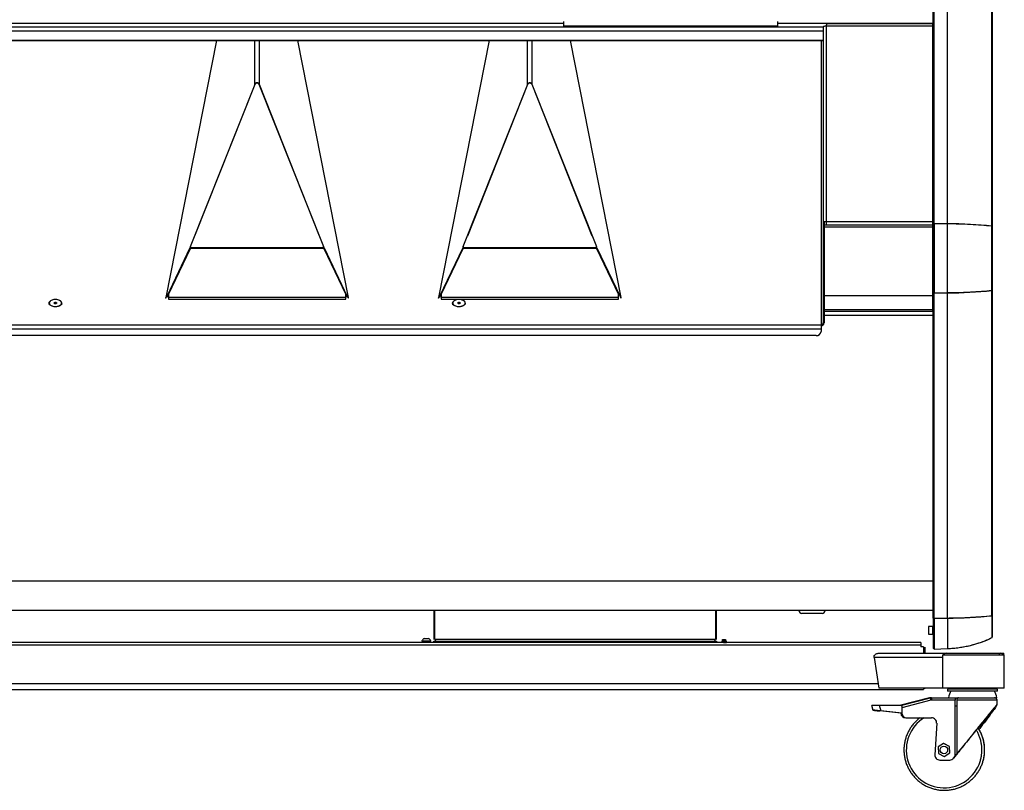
# Model space of a CAD drawing. Extents: x -3139 to 1389, y -669 to 4607.
# Tile 7 of 14: x -44 to 1195, y -669 to 301. Entities that reach past the tile are written whole.
import ezdxf

# ---------------------------------------------------------------- set-up
doc = ezdxf.new("R2010")
doc.units = 0
doc.layers.get('0').update_dxf_attribs({"linetype": 'CONTINUOUS'})

# ---------------------------------------------------------------- blocks, each defined once
blk = doc.blocks.new('M9_-_SIDE')
for p, q in [((46.462, 19.748), (46.462, -17.677)), ((43.523, 18.801), (43.523, 1.736)), ((43.533, 1.74), (43.533, 18.806)), ((43.564, 1.747), (43.564, 18.812)), ((43.585, 1.748), (43.585, 18.814)), ((44.249, 1.743), (44.249, 18.809)), ((46.444, 1.617), (46.444, 18.692)), ((46.461, 1.574), (46.461, 18.686)), ((25.205, 11.757), (25.205, 11.516)), ((35.83, 11.516), (35.83, 11.757)), ((25.205, 11.663), (-43.475, 11.663)), ((38.085, 11.481), (-38.035, 11.481)), ((-38.035, 11.293), (38.085, 11.293)), ((25.205, 11.543), (35.83, 11.543)), ((25.205, 11.516), (35.83, 11.516)), ((43.523, 11.663), (35.83, 11.663)), ((38.085, 11.496), (38.085, -3.176)), ((38.241, 1.666), (38.241, 11.53)), ((43.51, 11.53), (38.241, 11.53)), ((43.51, 11.652), (38.265, 11.652)), ((43.51, -2.587), (43.51, 11.652)), ((43.523, 11.481), (43.51, 11.481)), ((43.51, 11.293), (43.523, 11.293)), ((-38.035, 10.837), (38.085, 10.837)), ((-38.035, 10.82), (38.085, 10.82)), ((8.001, 10.82), (5.49, -1.916)), ((9.906, 8.638), (9.906, 10.82)), ((10.133, 8.638), (10.133, 10.82)), ((14.549, -1.916), (12.038, 10.82)), ((21.52, 10.82), (19.009, -1.916)), ((23.425, 8.638), (23.425, 10.82)), ((23.652, 8.638), (23.652, 10.82)), ((28.068, -1.916), (25.557, 10.82)), ((37.979, 10.82), (37.979, -3.598)), ((43.51, 10.837), (43.523, 10.837)), ((43.51, 10.82), (43.523, 10.82)), ((6.72, 0.608), (9.925, 8.651)), ((9.906, 8.638), (6.925, 1.124)), ((9.906, 8.638), (9.918, 8.633)), ((10.114, 8.651), (13.32, 0.608)), ((10.133, 8.638), (10.121, 8.633)), ((13.114, 1.124), (10.133, 8.638)), ((20.238, 0.608), (23.444, 8.651)), ((23.425, 8.638), (20.444, 1.124)), ((23.425, 8.638), (23.437, 8.633)), ((23.482, 8.697), (23.482, 8.707)), ((23.595, 8.697), (23.595, 8.707)), ((23.633, 8.651), (26.838, 0.608)), ((23.652, 8.638), (23.64, 8.633)), ((26.633, 1.124), (23.652, 8.638)), ((43.523, 2.854), (43.51, 2.882)), ((43.523, 2.711), (43.516, 2.723)), ((43.51, 2.274), (43.513, 2.274)), ((38.085, 1.81), (38.135, 1.81)), ((38.135, 1.835), (38.135, -3.176)), ((43.51, 1.666), (38.135, 1.666)), ((38.135, 1.588), (43.51, 1.588)), ((38.241, 1.844), (43.51, 1.844)), ((43.522, 1.726), (43.522, -1.666)), ((43.532, 1.731), (43.532, -1.671)), ((43.533, 1.74), (43.564, 1.747)), ((43.551, 1.72), (43.551, -1.659)), ((43.551, 1.696), (43.584, 1.696)), ((43.552, 1.729), (43.552, 1.744)), ((44.248, 1.734), (43.584, 1.739)), ((43.584, 1.739), (43.584, -1.679)), ((43.585, 1.748), (44.249, 1.743)), ((43.712, 1.747), (43.712, 1.738)), ((43.742, 1.738), (43.742, 1.747)), ((44.248, -17.799), (44.248, 1.734)), ((46.443, -17.682), (46.443, 1.617)), ((46.46, -17.676), (46.46, 1.611)), ((6.694, 0.541), (5.546, -1.859)), ((5.622, -1.753), (6.713, 0.526)), ((5.622, -1.768), (6.713, 0.511)), ((6.72, 0.606), (6.694, 0.541)), ((6.694, 0.541), (6.715, 0.532)), ((13.327, 0.511), (6.713, 0.511)), ((6.72, 0.569), (6.72, 0.608)), ((6.72, 0.569), (13.32, 0.569)), ((13.32, 0.569), (13.32, 0.608)), ((13.345, 0.541), (13.32, 0.606)), ((13.345, 0.541), (13.324, 0.532)), ((13.327, 0.526), (14.417, -1.753)), ((13.327, 0.511), (14.417, -1.768)), ((13.345, 0.541), (14.493, -1.859)), ((20.213, 0.541), (19.065, -1.859)), ((19.141, -1.753), (20.231, 0.526)), ((19.141, -1.768), (20.231, 0.511)), ((20.238, 0.606), (20.213, 0.541)), ((20.213, 0.541), (20.234, 0.532)), ((26.845, 0.511), (20.231, 0.511)), ((20.238, 0.569), (20.238, 0.608)), ((20.238, 0.569), (26.838, 0.569)), ((26.838, 0.569), (26.838, 0.608)), ((26.864, 0.541), (26.838, 0.606)), ((26.864, 0.541), (26.843, 0.532)), ((26.845, 0.526), (27.936, -1.753)), ((26.845, 0.511), (27.936, -1.768)), ((26.864, 0.541), (28.012, -1.859)), ((38.085, 0.242), (38.135, 0.242)), ((5.546, -1.859), (5.603, -1.884)), ((5.622, -1.843), (5.603, -1.884)), ((5.622, -1.753), (5.622, -1.994)), ((5.622, -1.9), (14.417, -1.9)), ((14.417, -1.994), (14.417, -1.753)), ((14.417, -1.843), (14.436, -1.884)), ((14.436, -1.884), (14.493, -1.859)), ((19.065, -1.859), (19.122, -1.884)), ((19.141, -1.843), (19.122, -1.884)), ((19.141, -1.753), (19.141, -1.994)), ((19.141, -1.9), (27.936, -1.9)), ((27.936, -1.994), (27.936, -1.753)), ((38.135, -1.812), (43.51, -1.812)), ((43.522, -1.678), (43.522, -17.792)), ((43.525, -1.667), (43.525, -1.678)), ((43.532, -17.796), (43.532, -1.683)), ((43.532, -1.683), (43.563, -1.689)), ((43.563, -17.803), (43.563, -1.689)), ((43.584, -1.679), (44.248, -1.674)), ((43.584, -1.691), (44.248, -1.686)), ((43.584, -17.804), (43.584, -1.691)), ((43.712, -1.678), (43.712, -1.69)), ((43.741, -1.689), (43.741, -1.677)), ((-0.287, -2.193), (-0.287, -2.28)), ((0.338, -2.28), (0.338, -2.193)), ((5.622, -1.994), (14.417, -1.994)), ((19.141, -1.994), (27.936, -1.994)), ((19.712, -2.193), (19.712, -2.28)), ((20.337, -2.28), (20.337, -2.193)), ((38.085, -2.667), (38.135, -2.667)), ((38.135, -2.509), (43.51, -2.509)), ((38.135, -2.587), (43.51, -2.587)), ((43.522, -2.809), (38.135, -2.809)), ((43.51, -2.565), (43.522, -2.565)), ((-37.929, -3.263), (37.979, -3.263)), ((37.979, -3.48), (-37.929, -3.48)), ((37.729, -3.803), (-37.679, -3.803)), ((43.522, -15.97), (-43.475, -15.97)), ((43.522, -17.418), (-43.475, -17.418)), ((18.787, -17.418), (18.787, -18.854)), ((18.829, -18.814), (18.829, -17.418)), ((32.744, -17.418), (32.744, -18.814)), ((32.787, -18.854), (32.787, -17.418)), ((38.025, -17.567), (37.025, -17.567)), ((43.525, -17.794), (43.525, -19.292)), ((43.525, -17.84), (43.534, -17.84)), ((43.532, -17.796), (43.563, -17.803)), ((43.534, -17.808), (43.534, -19.294)), ((43.565, -17.814), (43.534, -17.808)), ((43.565, -17.814), (43.565, -19.322)), ((43.565, -17.84), (43.586, -17.84)), ((43.584, -17.804), (44.248, -17.799)), ((44.25, -17.811), (43.586, -17.816)), ((43.586, -17.816), (43.586, -19.331)), ((43.712, -17.803), (43.712, -17.815)), ((43.712, -17.804), (43.743, -17.804)), ((43.743, -17.804), (43.743, -17.817)), ((44.25, -17.811), (44.25, -19.307)), ((46.445, -17.682), (46.445, -18.766)), ((46.462, -17.642), (46.462, -18.741)), ((43.516, -18.213), (43.294, -18.213)), ((43.294, -18.213), (43.294, -18.588)), ((43.516, -18.588), (43.516, -18.213)), ((42.919, -19.012), (-42.919, -19.012)), ((18.193, -18.922), (18.193, -18.94)), ((18.193, -18.922), (18.63, -18.922)), ((18.193, -18.94), (18.63, -18.94)), ((18.302, -18.808), (18.521, -18.808)), ((18.63, -18.94), (18.63, -18.922)), ((18.787, -19.012), (18.787, -18.94)), ((18.787, -18.94), (32.787, -18.94)), ((18.844, -18.854), (18.829, -18.814)), ((32.729, -18.854), (18.844, -18.854)), ((19.537, -19.012), (19.537, -18.94)), ((25.786, -19.012), (25.786, -18.94)), ((25.787, -19.012), (25.787, -18.94)), ((32.037, -19.012), (32.037, -18.94)), ((32.744, -18.814), (32.729, -18.854)), ((32.787, -18.94), (32.787, -19.012)), ((33.037, -18.973), (33.037, -18.98)), ((33.052, -18.88), (33.271, -18.88)), ((33.079, -18.88), (33.079, -18.933)), ((33.079, -18.933), (33.245, -18.933)), ((33.083, -18.861), (33.135, -18.891)), ((33.083, -18.861), (33.24, -18.861)), ((33.083, -18.933), (33.162, -18.978)), ((33.089, -18.88), (33.089, -18.933)), ((33.162, -18.885), (33.151, -18.88)), ((33.162, -18.978), (33.24, -18.933)), ((33.172, -18.88), (33.172, -18.933)), ((33.172, -18.9), (33.188, -18.891)), ((33.206, -18.88), (33.24, -18.861)), ((33.234, -18.88), (33.234, -18.933)), ((33.245, -18.88), (33.245, -18.933)), ((33.287, -18.955), (33.287, -18.948)), ((33.287, -19.005), (33.287, -18.998)), ((42.919, -19.012), (42.919, -19.222)), ((43.294, -18.588), (43.516, -18.588)), ((42.919, -19.148), (-42.919, -19.148)), ((43.059, -19.222), (42.919, -19.222)), ((43.059, -19.222), (43.059, -19.544)), ((43.061, -19.544), (43.061, -19.232)), ((43.139, -19.544), (43.139, -19.232)), ((43.534, -19.294), (43.565, -19.322)), ((43.586, -19.331), (44.25, -19.307)), ((43.988, -19.747), (40.601, -19.747)), ((40.601, -19.747), (40.838, -21.272)), ((40.797, -19.544), (44.021, -19.544)), ((43.988, -19.622), (43.988, -21.272)), ((43.988, -19.622), (47.058, -19.622)), ((44.029, -19.544), (47.029, -19.544)), ((46.815, -19.622), (46.815, -19.544)), ((46.979, -19.622), (46.979, -19.544)), ((47.029, -19.622), (47.029, -19.544)), ((47.029, -19.622), (47.029, -19.544)), ((47.058, -21.272), (47.058, -19.622)), ((47.058, -21.272), (47.058, -19.622)), ((-43.059, -21.345), (43.059, -21.345)), ((-40.803, -21.041), (40.803, -21.041)), ((47.058, -21.272), (40.838, -21.272)), ((43.059, -21.272), (43.059, -21.345)), ((43.061, -21.287), (43.061, -21.272)), ((43.139, -21.287), (43.061, -21.287)), ((43.139, -21.272), (43.139, -21.287)), ((44.25, -21.326), (44.261, -21.316)), ((44.25, -21.326), (44.25, -21.415)), ((46.722, -21.326), (44.25, -21.326)), ((46.722, -21.415), (44.25, -21.415)), ((46.722, -21.415), (46.722, -21.326)), ((46.722, -21.415), (46.722, -21.326)), ((43.349, -21.75), (41.935, -22.117)), ((43.349, -21.75), (41.935, -22.117)), ((43.421, -21.871), (41.971, -22.246)), ((41.973, -22.117), (43.392, -21.75)), ((43.349, -21.75), (43.349, -21.75)), ((43.454, -21.75), (43.349, -21.75)), ((43.419, -21.75), (43.393, -21.756)), ((43.412, -21.742), (46.681, -21.742)), ((43.423, -21.763), (43.454, -21.755)), ((44.621, -21.867), (43.453, -21.867)), ((44.621, -24.64), (44.621, -21.867)), ((44.7, -21.867), (44.7, -24.542)), ((46.696, -21.867), (44.7, -21.867)), ((46.696, -22.087), (46.696, -21.867)), ((40.483, -22.114), (40.549, -22.358)), ((40.86, -22.117), (40.936, -22.402)), ((40.86, -22.117), (41.973, -22.117)), ((41.925, -22.517), (40.894, -22.402)), ((41.971, -22.517), (40.936, -22.402)), ((41.971, -22.167), (41.971, -22.517)), ((41.972, -22.167), (41.971, -22.167)), ((44.621, -22.142), (44.7, -22.142)), ((41.972, -22.517), (41.925, -22.517)), ((42.174, -22.742), (43.456, -22.742)), ((43.705, -23.007), (43.612, -24.567)), ((44.048, -24.007), (43.774, -24.181)), ((43.774, -24.181), (43.788, -24.506)), ((44.336, -24.158), (44.048, -24.007)), ((44.054, -24.007), (44.048, -24.007)), ((44.341, -24.158), (44.054, -24.007)), ((44.341, -24.158), (44.336, -24.158)), ((44.35, -24.482), (44.336, -24.158)), ((44.355, -24.482), (44.341, -24.158)), ((43.788, -24.506), (44.075, -24.656)), ((43.861, -24.832), (44.348, -24.832)), ((44.075, -24.656), (44.35, -24.482)), ((44.081, -24.656), (44.075, -24.656)), ((44.081, -24.656), (44.355, -24.482)), ((44.355, -24.482), (44.35, -24.482)), ((44.543, -24.738), (44.621, -24.64)), ((44.543, -24.738), (44.544, -24.738)), ((44.745, -24.489), (44.544, -24.738)), ((44.621, -24.64), (44.7, -24.542)), ((44.069, -26.331), (44.087, -26.332)), ((44.102, -26.331), (44.164, -26.328))]:
    blk.add_line(p, q)
at = {"flags": 128}
for points in [[(38.241, 11.53), (38.211, 11.529), (38.181, 11.527), (38.154, 11.524), (38.131, 11.52), (38.111, 11.515), (38.097, 11.509), (38.088, 11.503), (38.085, 11.496)], [(38.241, 1.844), (38.211, 1.843), (38.181, 1.842), (38.154, 1.838), (38.131, 1.834), (38.111, 1.829), (38.097, 1.823), (38.088, 1.817), (38.085, 1.81)], [(43.552, 1.729), (43.543, 1.729), (43.535, 1.73), (43.529, 1.732), (43.525, 1.733), (43.523, 1.735), (43.524, 1.737), (43.527, 1.739), (43.533, 1.74)], [(44.248, 1.743), (44.248, 1.743), (44.248, 1.743), (44.248, 1.742), (44.248, 1.741), (44.248, 1.74), (44.248, 1.738), (44.248, 1.736), (44.248, 1.734)], [(46.438, 1.626), (46.439, 1.626), (46.44, 1.626), (46.441, 1.625), (46.441, 1.624), (46.442, 1.623), (46.443, 1.621), (46.443, 1.619), (46.443, 1.617)], [(46.461, 1.574), (46.46, 1.573), (46.46, 1.573)], [(5.49, -1.916), (5.488, -1.93), (5.489, -1.939), (5.493, -1.94), (5.5, -1.935), (5.51, -1.924), (5.521, -1.907), (5.533, -1.885), (5.546, -1.859)], [(14.493, -1.859), (14.506, -1.885), (14.518, -1.907), (14.529, -1.924), (14.539, -1.935), (14.546, -1.94), (14.55, -1.939), (14.551, -1.93), (14.549, -1.916)], [(19.009, -1.916), (19.007, -1.93), (19.008, -1.939), (19.012, -1.94), (19.019, -1.935), (19.029, -1.924), (19.04, -1.907), (19.052, -1.885), (19.065, -1.859)], [(28.012, -1.859), (28.025, -1.885), (28.037, -1.907), (28.048, -1.924), (28.058, -1.935), (28.065, -1.94), (28.069, -1.939), (28.07, -1.93), (28.068, -1.916)], [(43.551, -1.671), (43.543, -1.672), (43.535, -1.673), (43.529, -1.674), (43.524, -1.676), (43.522, -1.677), (43.523, -1.679), (43.526, -1.681), (43.532, -1.683)], [(0.338, -2.193), (0.333, -2.222), (0.321, -2.25), (0.302, -2.276), (0.275, -2.301), (0.241, -2.322), (0.203, -2.34), (0.159, -2.355), (0.112, -2.365), (0.063, -2.371), (0.012, -2.372), (-0.038, -2.369), (-0.086, -2.361), (-0.131, -2.348), (-0.173, -2.332), (-0.209, -2.312), (-0.239, -2.289), (-0.262, -2.263), (-0.278, -2.236), (-0.286, -2.207), (-0.286, -2.178), (-0.278, -2.15), (-0.262, -2.123), (-0.239, -2.097), (-0.209, -2.074), (-0.196, -2.066)], [(0.331, -2.188), (0.327, -2.159), (0.315, -2.131), (0.294, -2.104), (0.267, -2.08), (0.232, -2.059), (0.193, -2.041), (0.148, -2.027), (0.1, -2.018), (0.05, -2.013), (0, -2.013), (-0.05, -2.018), (-0.098, -2.027), (-0.143, -2.041), (-0.182, -2.059), (-0.217, -2.08), (-0.244, -2.104), (-0.265, -2.131), (-0.277, -2.159), (-0.281, -2.188), (-0.277, -2.217), (-0.265, -2.245), (-0.244, -2.271), (-0.217, -2.296), (-0.182, -2.317), (-0.143, -2.335), (-0.098, -2.349), (-0.05, -2.358), (0, -2.363), (0.05, -2.363), (0.1, -2.358), (0.148, -2.349), (0.193, -2.335), (0.232, -2.317), (0.267, -2.296), (0.294, -2.271), (0.315, -2.245), (0.327, -2.217), (0.331, -2.188)], [(-0.038, -2.188), (-0.033, -2.175), (-0.021, -2.164), (-0.003, -2.156), (0.019, -2.152), (0.042, -2.153), (0.063, -2.159), (0.078, -2.169), (0.086, -2.181), (0.086, -2.194), (0.078, -2.207), (0.063, -2.216), (0.042, -2.222), (0.019, -2.223), (-0.003, -2.22), (-0.021, -2.212), (-0.033, -2.201), (-0.038, -2.188)], [(20.337, -2.193), (20.333, -2.222), (20.321, -2.25), (20.302, -2.276), (20.275, -2.301), (20.241, -2.322), (20.203, -2.34), (20.159, -2.355), (20.112, -2.365), (20.063, -2.371), (20.012, -2.372), (19.962, -2.369), (19.914, -2.361), (19.869, -2.348), (19.827, -2.332), (19.791, -2.312), (19.761, -2.289), (19.738, -2.263), (19.722, -2.236), (19.714, -2.207), (19.714, -2.178), (19.722, -2.15), (19.738, -2.123), (19.761, -2.097), (19.791, -2.074), (19.804, -2.066)], [(20.331, -2.188), (20.327, -2.159), (20.315, -2.131), (20.294, -2.104), (20.267, -2.08), (20.232, -2.059), (20.193, -2.041), (20.148, -2.027), (20.1, -2.018), (20.05, -2.013), (20, -2.013), (19.95, -2.018), (19.902, -2.027), (19.857, -2.041), (19.818, -2.059), (19.783, -2.08), (19.756, -2.104), (19.735, -2.131), (19.723, -2.159), (19.719, -2.188), (19.723, -2.217), (19.735, -2.245), (19.756, -2.271), (19.783, -2.296), (19.818, -2.317), (19.857, -2.335), (19.902, -2.349), (19.95, -2.358), (20, -2.363), (20.05, -2.363), (20.1, -2.358), (20.148, -2.349), (20.193, -2.335), (20.232, -2.317), (20.267, -2.296), (20.294, -2.271), (20.315, -2.245), (20.327, -2.217), (20.331, -2.188)], [(19.962, -2.188), (19.967, -2.175), (19.979, -2.164), (19.997, -2.156), (20.019, -2.152), (20.042, -2.153), (20.063, -2.159), (20.078, -2.169), (20.086, -2.181), (20.086, -2.194), (20.078, -2.207), (20.063, -2.216), (20.042, -2.222), (20.019, -2.223), (19.997, -2.22), (19.979, -2.212), (19.967, -2.201), (19.962, -2.188)], [(43.522, -17.792), (43.523, -17.793), (43.526, -17.795), (43.532, -17.796)], [(46.462, -17.678), (46.462, -17.678), (46.462, -17.677)], [(44.782, -21.742), (44.766, -21.744), (44.751, -21.751), (44.737, -21.763), (44.724, -21.778), (44.714, -21.797), (44.707, -21.819), (44.702, -21.842), (44.7, -21.867)], [(45.769, -23.258), (45.839, -23.171), (45.913, -23.078), (45.985, -22.988), (46.055, -22.9), (46.123, -22.815), (46.188, -22.734), (46.25, -22.655), (46.309, -22.581), (46.365, -22.511), (46.416, -22.445), (46.464, -22.384), (46.508, -22.329), (46.548, -22.278), (46.583, -22.233), (46.614, -22.193), (46.64, -22.159), (46.661, -22.132), (46.677, -22.11), (46.688, -22.094), (46.695, -22.085), (46.696, -22.082), (46.692, -22.085), (46.683, -22.094), (46.669, -22.11), (46.65, -22.132), (46.627, -22.159), (46.598, -22.193), (46.565, -22.233), (46.528, -22.278), (46.486, -22.329), (46.44, -22.384), (46.39, -22.445), (46.336, -22.511), (46.279, -22.581), (46.218, -22.655), (46.154, -22.734), (46.088, -22.815), (46.019, -22.9), (45.948, -22.988), (45.874, -23.078), (45.8, -23.171), (45.724, -23.265), (45.647, -23.36), (45.569, -23.457), (45.491, -23.554), (45.413, -23.651), (45.335, -23.748), (45.258, -23.844), (45.181, -23.939), (45.106, -24.032), (45.033, -24.124), (44.962, -24.214), (44.892, -24.3), (44.826, -24.384), (44.762, -24.465), (44.7, -24.542)], [(45.768, -23.256), (45.821, -23.19), (45.892, -23.102), (45.96, -23.017), (46.026, -22.934), (46.089, -22.854), (46.15, -22.778), (46.207, -22.706), (46.261, -22.638), (46.312, -22.574), (46.358, -22.515), (46.4, -22.461), (46.438, -22.413), (46.472, -22.37), (46.501, -22.332), (46.525, -22.301), (46.544, -22.276), (46.558, -22.257), (46.567, -22.244), (46.571, -22.238), (46.569, -22.238), (46.563, -22.244), (46.552, -22.257), (46.535, -22.276), (46.514, -22.301), (46.487, -22.332), (46.456, -22.37), (46.42, -22.413), (46.38, -22.461), (46.336, -22.515), (46.287, -22.574), (46.235, -22.638), (46.18, -22.706), (46.121, -22.778), (46.059, -22.854), (45.994, -22.934), (45.927, -23.017), (45.857, -23.102), (45.786, -23.19), (45.714, -23.28), (45.641, -23.371), (45.566, -23.463), (45.492, -23.555), (45.417, -23.648), (45.343, -23.74), (45.269, -23.832), (45.197, -23.923), (45.125, -24.012), (45.056, -24.099), (44.988, -24.183), (44.923, -24.265), (44.861, -24.343), (44.801, -24.418), (44.745, -24.489)], [(46.696, -22.087), (46.694, -22.094), (46.688, -22.11), (46.677, -22.132), (46.66, -22.159), (46.639, -22.193), (46.613, -22.233), (46.582, -22.278), (46.547, -22.329), (46.507, -22.384), (46.463, -22.445), (46.415, -22.511), (46.363, -22.581), (46.308, -22.655), (46.249, -22.734), (46.187, -22.815), (46.122, -22.9), (46.054, -22.988), (45.984, -23.078), (45.911, -23.171), (45.837, -23.265), (45.801, -23.311)]]:
    blk.add_lwpolyline(points, dxfattribs=at)
blk.add_circle((44.062, -24.332), 0.187)
blk.add_circle((44.062, -24.332), 0.187)
for centre, radius, start, end in [((10.02, 8.602), 0.119, 17.4964, 162.5036), ((10.02, 8.612), 0.102, 22.419, 157.581), ((23.538, 8.602), 0.119, 17.4964, 162.5036), ((23.538, 8.612), 0.102, 22.419, 157.581), ((43.583, 1.639), 0.11, 88.9861, 100.2669), ((44.118, -21.309), 23.052, 84.2112, 89.6758), ((46.446, 1.605), 0.0209, 45.5268, 96.4575), ((46.459, 1.576), 0.00371, 285.3474, 345.5131), ((43.583, -1.581), 0.11, 259.7331, 271.0139), ((44.118, 21.366), 23.052, 270.3242, 275.7888), ((46.445, -1.548), 0.0209, 263.5425, 314.4732), ((46.459, -1.518), 0.00371, 14.4869, 74.6526), ((0.183, -2.208), 0.156, 5.6602, 66.0517), ((20.183, -2.208), 0.156, 5.6609, 66.0578), ((37.988, -3.166), 0.0978, 264.8791, 353.7418), ((37.992, -3.161), 0.144, 264.8791, 353.7418), ((37.75, -3.573), 0.231, 264.8791, 353.7418), ((37.025, -17.411), 0.156, 182.866, 270), ((38.025, -17.411), 0.156, 270, 357.134), ((43.583, -17.695), 0.11, 259.7331, 271.0139), ((44.118, 5.253), 23.052, 270.3242, 275.7888), ((43.989, -17.81), 0.262, 359.8079, 2.3506), ((46.422, -17.693), 0.0227, 358.2431, 28.5166), ((46.445, -17.661), 0.0209, 263.5425, 314.4732), ((46.459, -17.632), 0.00371, 14.4869, 74.6526), ((18.412, -19.022), 0.24, 117.093, 155.482), ((18.412, -19.022), 0.24, 24.518, 62.907), ((44.058, -13.813), 5.5, 272, 295.7171), ((46.432, -18.741), 0.03, 295.7171, 360), ((44.18, -19.731), 0.187, 90.6268, 144.3559), ((46.854, -19.747), 0.203, 52.1979, 90), ((44.069, -21.048), 0.332, 303.0975, 317.5387), ((45.225, -21.893), 0.946, 149.6743, 170.8275), ((45.747, -21.893), 0.946, 9.1725, 30.3257), ((43.412, -21.99), 0.248, 90.0006, 104.5458), ((43.455, -21.992), 0.25, 90, 104.5022), ((45.239, -21.368), 1.885, 191.6666, 195.4504), ((43.481, -21.992), 0.25, 96.1176, 104.5022), ((41.602, -22.315), 1.902, 13.6316, 17.2902), ((43.453, -21.992), 0.125, 90, 104.5022), ((45.307, -21.835), 1.854, 177.1016, 180.9654), ((46.475, -21.835), 1.854, 177.1016, 180.9654), ((46.571, -21.867), 0.125, 0, 90), ((41.921, -22.167), 0.05, 359.9959, 89.9959), ((41.951, -22.167), 0.05, 64.9421, 89.9998), ((43.949, -22.214), 1.978, 177.1938, 180.9347), ((42.174, -22.492), 0.25, 185.6416, 269.9139), ((42.182, -22.492), 0.25, 185.6416, 269.9139), ((42.221, -22.492), 0.25, 179.9959, 269.9959), ((44.073, -24.332), 1.874, 121.9338, 342.192), ((43.455, -22.992), 0.25, 356.5737, 89.9954), ((43.861, -24.582), 0.25, 176.5734, 269.9958), ((44.348, -24.582), 0.25, 270.001, 321.1787), ((44.35, -24.582), 0.25, 270.001, 321.1787)]:
    blk.add_arc(centre, radius, start, end)
for points, knots in [([(38.241, 11.53), (38.243, 11.546), (38.247, 11.579), (38.253, 11.62), (38.259, 11.645), (38.263, 11.654), (38.265, 11.652), (38.265, 11.652)], [0, 0, 0, 0, 0.241631, 0.492527, 0.743424, 0.994321, 1, 1, 1, 1]), ([(43.523, 2.816), (43.522, 2.827), (43.521, 2.847), (43.513, 2.866), (43.51, 2.874)], [0, 0, 0, 0, 0.5795227, 1, 1, 1, 1]), ([(43.523, 2.786), (43.522, 2.768), (43.52, 2.746), (43.512, 2.725), (43.51, 2.721)], [0, 0, 0, 0, 0.809613, 1, 1, 1, 1]), ([(43.51, 2.704), (43.511, 2.711), (43.513, 2.727), (43.517, 2.725), (43.52, 2.706), (43.522, 2.68), (43.523, 2.669)], [0, 0, 0, 0, 0.230296, 0.51138, 0.7889, 1, 1, 1, 1]), ([(43.51, 2.306), (43.511, 2.314), (43.513, 2.335), (43.517, 2.385), (43.52, 2.438), (43.522, 2.47), (43.523, 2.483)], [0, 0, 0, 0, 0.219367, 0.538037, 0.818512, 1, 1, 1, 1]), ([(43.51, 2.324), (43.513, 2.338), (43.521, 2.378), (43.522, 2.419), (43.523, 2.446)], [0, 0, 0, 0, 0.345598, 1, 1, 1, 1]), ([(43.517, 2.363), (43.518, 2.379), (43.52, 2.407), (43.522, 2.439), (43.523, 2.452)], [0, 0, 0, 0, 0.596316, 1, 1, 1, 1]), ([(43.51, 2.282), (43.511, 2.279), (43.513, 2.271), (43.516, 2.278), (43.519, 2.299), (43.522, 2.326), (43.523, 2.339)], [0, 0, 0, 0, 0.167933, 0.441568, 0.719586, 1, 1, 1, 1]), ([(43.523, 2.17), (43.523, 2.177), (43.521, 2.197), (43.514, 2.217), (43.51, 2.229)], [0, 0, 0, 0, 0.345852, 1, 1, 1, 1]), ([(43.532, 1.731), (43.53, 1.73), (43.525, 1.729), (43.522, 1.727), (43.523, 1.726), (43.523, 1.725)], [0, 0, 0, 0, 0.369369, 0.738739, 1, 1, 1, 1]), ([(43.532, 1.721), (43.532, 1.721), (43.535, 1.721), (43.542, 1.72), (43.548, 1.72), (43.551, 1.72)], [0, 0, 0, 0, 0.074643, 0.5410128, 1, 1, 1, 1]), ([(46.443, 1.617), (46.271, 1.635), (46.096, 1.65), (45.74, 1.678), (45.56, 1.69), (45.193, 1.71), (45.008, 1.717), (44.725, 1.726), (44.63, 1.728), (44.439, 1.732), (44.344, 1.733), (44.248, 1.734)], [0, 0, 0, 0, 0.25, 0.25, 0.5, 0.5, 0.75, 0.75, 0.875, 0.875, 1, 1, 1, 1]), ([(46.46, 1.611), (46.46, 1.612), (46.458, 1.613), (46.452, 1.615), (46.448, 1.616), (46.443, 1.617)], [0, 0, 0, 0, 0.5, 0.5, 1, 1, 1, 1]), ([(6.713, 0.511), (6.714, 0.52), (6.715, 0.53), (6.717, 0.55), (6.718, 0.56), (6.72, 0.569)], [0, 0, 0, 0, 0.5, 0.5, 1, 1, 1, 1]), ([(13.32, 0.569), (13.321, 0.56), (13.322, 0.55), (13.324, 0.53), (13.325, 0.52), (13.327, 0.511)], [0, 0, 0, 0, 0.5, 0.5, 1, 1, 1, 1]), ([(20.231, 0.511), (20.233, 0.52), (20.234, 0.53), (20.236, 0.55), (20.237, 0.56), (20.238, 0.569)], [0, 0, 0, 0, 0.5, 0.5, 1, 1, 1, 1]), ([(26.838, 0.569), (26.84, 0.56), (26.841, 0.55), (26.843, 0.53), (26.844, 0.52), (26.845, 0.511)], [0, 0, 0, 0, 0.5, 0.5, 1, 1, 1, 1]), ([(43.523, -1.666), (43.523, -1.666), (43.522, -1.667), (43.525, -1.669), (43.53, -1.67), (43.532, -1.671)], [0, 0, 0, 0, 0.185049, 0.592525, 1, 1, 1, 1]), ([(43.551, -1.659), (43.548, -1.659), (43.542, -1.66), (43.535, -1.66), (43.532, -1.661), (43.532, -1.661)], [0, 0, 0, 0, 0.458987, 0.925357, 1, 1, 1, 1]), ([(44.248, -1.674), (44.343, -1.673), (44.438, -1.672), (44.628, -1.668), (44.722, -1.666), (44.911, -1.66), (45.005, -1.657), (45.191, -1.649), (45.284, -1.644), (45.56, -1.63), (45.741, -1.618), (46.097, -1.59), (46.271, -1.574), (46.443, -1.556)], [0, 0, 0, 0, 0.125, 0.125, 0.25, 0.25, 0.375, 0.375, 0.5, 0.5, 0.75, 0.75, 1, 1, 1, 1]), ([(46.443, -1.556), (46.448, -1.556), (46.452, -1.555), (46.458, -1.553), (46.46, -1.552), (46.46, -1.551)], [0, 0, 0, 0, 0.5, 0.5, 1, 1, 1, 1]), ([(46.445, -17.694), (46.273, -17.712), (46.098, -17.728), (45.742, -17.755), (45.562, -17.767), (45.195, -17.787), (45.01, -17.794), (44.727, -17.803), (44.632, -17.805), (44.441, -17.809), (44.346, -17.81), (44.25, -17.811)], [0, 0, 0, 0, 0.25, 0.25, 0.5, 0.5, 0.75, 0.75, 0.875, 0.875, 1, 1, 1, 1]), ([(46.462, -17.688), (46.462, -17.689), (46.46, -17.69), (46.454, -17.692), (46.45, -17.693), (46.445, -17.694)], [0, 0, 0, 0, 0.5, 0.5, 1, 1, 1, 1]), ([(46.46, -17.64), (46.461, -17.64), (46.462, -17.641), (46.462, -17.642), (46.462, -17.642)], [0, 0, 0, 0, 0.667638, 1, 1, 1, 1]), ([(18.844, -18.854), (18.844, -18.856), (18.845, -18.859), (18.845, -18.861), (18.845, -18.862), (18.846, -18.864), (18.846, -18.865), (18.846, -18.866), (18.846, -18.867), (18.847, -18.868), (18.847, -18.869), (18.847, -18.871), (18.847, -18.872), (18.848, -18.874), (18.848, -18.876), (18.849, -18.879), (18.849, -18.88), (18.849, -18.881), (18.85, -18.882), (18.85, -18.883), (18.85, -18.884), (18.85, -18.885), (18.851, -18.886), (18.851, -18.887), (18.851, -18.889), (18.851, -18.89), (18.852, -18.891), (18.852, -18.892), (18.852, -18.894), (18.853, -18.896), (18.854, -18.898), (18.854, -18.899), (18.854, -18.9), (18.854, -18.901), (18.855, -18.902), (18.855, -18.903), (18.855, -18.904), (18.855, -18.905), (18.856, -18.906), (18.856, -18.907), (18.856, -18.908), (18.856, -18.909), (18.857, -18.91), (18.857, -18.911), (18.858, -18.913), (18.858, -18.915), (18.858, -18.916), (18.859, -18.916), (18.859, -18.917), (18.859, -18.918), (18.859, -18.919), (18.86, -18.92), (18.86, -18.92), (18.86, -18.921), (18.86, -18.922), (18.861, -18.923), (18.861, -18.923), (18.861, -18.924), (18.861, -18.925), (18.862, -18.925), (18.862, -18.926), (18.862, -18.927), (18.863, -18.929), (18.863, -18.93), (18.864, -18.93), (18.864, -18.931), (18.864, -18.931), (18.864, -18.932), (18.865, -18.932), (18.865, -18.933), (18.865, -18.933), (18.865, -18.934), (18.866, -18.934), (18.866, -18.935), (18.866, -18.935), (18.866, -18.935), (18.867, -18.936), (18.867, -18.937), (18.868, -18.937), (18.868, -18.938), (18.868, -18.938), (18.869, -18.938), (18.869, -18.938), (18.869, -18.939), (18.869, -18.939), (18.87, -18.939), (18.87, -18.939), (18.87, -18.939), (18.87, -18.94), (18.871, -18.94), (18.871, -18.94), (18.871, -18.94), (18.872, -18.94), (18.873, -18.94)], [0, 0, 0, 0, 0.000184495, 0.000184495, 0.000184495, 0.00027663, 0.00027663, 0.00027663, 0.000368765, 0.000368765, 0.000368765, 0.000460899, 0.000460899, 0.000460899, 0.000645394, 0.000645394, 0.000645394, 0.000737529, 0.000737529, 0.000737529, 0.000829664, 0.000829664, 0.000829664, 0.000921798, 0.000921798, 0.000921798, 0.001013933, 0.001013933, 0.001013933, 0.001198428, 0.001198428, 0.001198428, 0.001290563, 0.001290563, 0.001290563, 0.001382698, 0.001382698, 0.001382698, 0.001474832, 0.001474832, 0.001474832, 0.001566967, 0.001566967, 0.001566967, 0.001751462, 0.001751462, 0.001751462, 0.001843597, 0.001843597, 0.001843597, 0.001935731, 0.001935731, 0.001935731, 0.002027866, 0.002027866, 0.002027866, 0.002120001, 0.002120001, 0.002120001, 0.002212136, 0.002212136, 0.002212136, 0.002396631, 0.002396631, 0.002396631, 0.002488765, 0.002488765, 0.002488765, 0.0025809, 0.0025809, 0.0025809, 0.002673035, 0.002673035, 0.002673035, 0.002765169, 0.002765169, 0.002765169, 0.002949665, 0.002949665, 0.002949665, 0.003041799, 0.003041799, 0.003041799, 0.003133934, 0.003133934, 0.003133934, 0.003226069, 0.003226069, 0.003226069, 0.003318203, 0.003318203, 0.003318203, 0.003506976, 0.003506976, 0.003506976, 0.003506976]), ([(32.701, -18.94), (32.701, -18.94), (32.702, -18.94), (32.702, -18.94), (32.702, -18.94), (32.703, -18.94), (32.703, -18.939), (32.703, -18.939), (32.703, -18.939), (32.704, -18.939), (32.704, -18.939), (32.704, -18.938), (32.704, -18.938), (32.705, -18.938), (32.705, -18.937), (32.706, -18.936), (32.706, -18.936), (32.706, -18.936), (32.707, -18.935), (32.707, -18.935), (32.707, -18.935), (32.707, -18.934), (32.708, -18.934), (32.708, -18.933), (32.708, -18.933), (32.708, -18.932), (32.709, -18.932), (32.709, -18.931), (32.709, -18.93), (32.71, -18.929), (32.71, -18.928), (32.711, -18.927), (32.711, -18.927), (32.711, -18.926), (32.711, -18.925), (32.712, -18.925), (32.712, -18.924), (32.712, -18.923), (32.712, -18.923), (32.713, -18.922), (32.713, -18.921), (32.713, -18.92), (32.713, -18.92), (32.714, -18.918), (32.714, -18.917), (32.715, -18.915), (32.715, -18.914), (32.715, -18.913), (32.716, -18.912), (32.716, -18.911), (32.716, -18.911), (32.716, -18.91), (32.717, -18.909), (32.717, -18.908), (32.717, -18.907), (32.717, -18.906), (32.718, -18.905), (32.718, -18.904), (32.718, -18.903), (32.718, -18.902), (32.719, -18.901), (32.719, -18.899), (32.72, -18.897), (32.72, -18.895), (32.721, -18.894), (32.721, -18.893), (32.721, -18.892), (32.721, -18.891), (32.722, -18.89), (32.722, -18.889), (32.722, -18.888), (32.722, -18.887), (32.723, -18.885), (32.723, -18.884), (32.723, -18.883), (32.723, -18.882), (32.724, -18.88), (32.724, -18.878), (32.725, -18.875), (32.725, -18.874), (32.725, -18.873), (32.726, -18.872), (32.726, -18.871), (32.726, -18.87), (32.726, -18.868), (32.727, -18.867), (32.727, -18.866), (32.727, -18.865), (32.727, -18.864), (32.728, -18.862), (32.728, -18.861), (32.728, -18.859), (32.729, -18.856), (32.729, -18.854)], [0, 0, 0, 0, 0.000184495, 0.000184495, 0.000184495, 0.00027663, 0.00027663, 0.00027663, 0.000368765, 0.000368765, 0.000368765, 0.000460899, 0.000460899, 0.000460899, 0.000645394, 0.000645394, 0.000645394, 0.000737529, 0.000737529, 0.000737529, 0.000829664, 0.000829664, 0.000829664, 0.000921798, 0.000921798, 0.000921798, 0.001013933, 0.001013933, 0.001013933, 0.001198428, 0.001198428, 0.001198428, 0.001290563, 0.001290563, 0.001290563, 0.001382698, 0.001382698, 0.001382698, 0.001474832, 0.001474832, 0.001474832, 0.001566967, 0.001566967, 0.001566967, 0.001751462, 0.001751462, 0.001751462, 0.001843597, 0.001843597, 0.001843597, 0.001935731, 0.001935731, 0.001935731, 0.002027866, 0.002027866, 0.002027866, 0.002120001, 0.002120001, 0.002120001, 0.002212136, 0.002212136, 0.002212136, 0.002396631, 0.002396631, 0.002396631, 0.002488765, 0.002488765, 0.002488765, 0.0025809, 0.0025809, 0.0025809, 0.002673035, 0.002673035, 0.002673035, 0.002765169, 0.002765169, 0.002765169, 0.002949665, 0.002949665, 0.002949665, 0.003041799, 0.003041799, 0.003041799, 0.003133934, 0.003133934, 0.003133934, 0.003226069, 0.003226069, 0.003226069, 0.003318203, 0.003318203, 0.003318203, 0.003506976, 0.003506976, 0.003506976, 0.003506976]), ([(33.276, -19.001), (33.271, -19.001), (33.259, -18.999), (33.228, -18.996), (33.189, -18.994), (33.147, -18.991), (33.107, -18.989), (33.072, -18.986), (33.048, -18.983), (33.035, -18.981), (33.037, -18.978), (33.054, -18.975), (33.079, -18.973), (33.11, -18.971), (33.134, -18.969), (33.145, -18.968)], [0, 0, 0, 0, 0.070071, 0.149448, 0.228411, 0.308483, 0.386911, 0.467075, 0.545791, 0.625439, 0.719315, 0.789632, 0.860984, 0.939427, 1, 1, 1, 1]), ([(33.038, -18.973), (33.038, -18.973), (33.038, -18.971), (33.052, -18.969), (33.079, -18.966), (33.108, -18.964), (33.128, -18.963), (33.135, -18.963)], [0, 0, 0, 0, 0.1493206, 0.3920933, 0.6393313, 0.881212, 1, 1, 1, 1]), ([(33.144, -19.012), (33.148, -19.012), (33.165, -19.011), (33.198, -19.009), (33.235, -19.006), (33.265, -19.003), (33.284, -19.001), (33.289, -18.998), (33.28, -18.995), (33.259, -18.993), (33.226, -18.99), (33.187, -18.988), (33.145, -18.985), (33.106, -18.982), (33.075, -18.98), (33.054, -18.978), (33.049, -18.977), (33.048, -18.976)], [0, 0, 0, 0, 0.0230126, 0.0966945, 0.1707628, 0.245287, 0.318577, 0.393414, 0.4666654, 0.5412463, 0.6152195, 0.6889932, 0.7636707, 0.836868, 0.9034474, 0.9690616, 1, 1, 1, 1]), ([(33.079, -18.88), (33.079, -18.884), (33.08, -18.887), (33.082, -18.891), (33.083, -18.892), (33.085, -18.892), (33.086, -18.891), (33.088, -18.887), (33.089, -18.884), (33.089, -18.88)], [0, 0, 0, 0, 0.25, 0.25, 0.5, 0.5, 0.75, 0.75, 1, 1, 1, 1]), ([(33.089, -18.88), (33.096, -18.884), (33.102, -18.887), (33.113, -18.89), (33.116, -18.891), (33.123, -18.892), (33.127, -18.892), (33.138, -18.892), (33.145, -18.891), (33.159, -18.887), (33.166, -18.884), (33.172, -18.88)], [0, 0, 0, 0, 0.25, 0.25, 0.375, 0.375, 0.5, 0.5, 0.75, 0.75, 1, 1, 1, 1]), ([(33.234, -18.88), (33.222, -18.886), (33.202, -18.895), (33.181, -18.891), (33.172, -18.889)], [0, 0, 0, 0, 0.600769, 1, 1, 1, 1]), ([(33.183, -18.966), (33.187, -18.966), (33.205, -18.964), (33.234, -18.962), (33.264, -18.96), (33.283, -18.957), (33.285, -18.955), (33.286, -18.955)], [0, 0, 0, 0, 0.073544, 0.310004, 0.548405, 0.782558, 1, 1, 1, 1]), ([(33.195, -18.959), (33.195, -18.959), (33.21, -18.958), (33.235, -18.956), (33.265, -18.953), (33.284, -18.951), (33.289, -18.948), (33.28, -18.945), (33.259, -18.943), (33.237, -18.941), (33.224, -18.94), (33.224, -18.94)], [0, 0, 0, 0, 0.0069149, 0.1480398, 0.2900335, 0.4296757, 0.5722653, 0.7118339, 0.8539356, 0.9948796, 1, 1, 1, 1]), ([(33.276, -18.951), (33.271, -18.951), (33.259, -18.949), (33.236, -18.947), (33.22, -18.946), (33.217, -18.946)], [0, 0, 0, 0, 0.414674, 0.88442, 1, 1, 1, 1]), ([(33.234, -18.88), (33.235, -18.884), (33.235, -18.887), (33.237, -18.891), (33.238, -18.892), (33.24, -18.892), (33.241, -18.891), (33.243, -18.887), (33.244, -18.884), (33.245, -18.88)], [0, 0, 0, 0, 0.25, 0.25, 0.5, 0.5, 0.75, 0.75, 1, 1, 1, 1]), ([(33.236, -19.012), (33.245, -19.011), (33.265, -19.01), (33.283, -19.007), (33.285, -19.005), (33.286, -19.005)], [0, 0, 0, 0, 0.321058, 0.67309, 1, 1, 1, 1]), ([(44.25, -19.307), (44.345, -19.304), (44.44, -19.298), (44.63, -19.282), (44.724, -19.271), (44.913, -19.245), (45.007, -19.229), (45.193, -19.193), (45.286, -19.173), (45.562, -19.104), (45.743, -19.05), (46.099, -18.922), (46.273, -18.848), (46.445, -18.766)], [0, 0, 0, 0, 0.125, 0.125, 0.25, 0.25, 0.375, 0.375, 0.5, 0.5, 0.75, 0.75, 1, 1, 1, 1]), ([(46.445, -18.766), (46.45, -18.763), (46.454, -18.76), (46.46, -18.75), (46.462, -18.745), (46.462, -18.739)], [0, 0, 0, 0, 0.5, 0.5, 1, 1, 1, 1]), ([(40.602, -19.686), (40.609, -19.666), (40.619, -19.646), (40.645, -19.611), (40.66, -19.596), (40.695, -19.57), (40.714, -19.56), (40.755, -19.547), (40.776, -19.544), (40.797, -19.544)], [0, 0, 0, 0, 0.25, 0.25, 0.5, 0.5, 0.75, 0.75, 1, 1, 1, 1]), ([(44.254, -21.326), (44.276, -21.311), (44.3, -21.295), (44.316, -21.273), (44.317, -21.272)], [0, 0, 0, 0, 0.956265, 1, 1, 1, 1]), ([(44.254, -21.326), (44.276, -21.311), (44.3, -21.295), (44.316, -21.273), (44.317, -21.272)], [0, 0, 0, 0, 0.956265, 1, 1, 1, 1]), ([(46.718, -21.326), (46.695, -21.311), (46.672, -21.295), (46.656, -21.273), (46.655, -21.272)], [0, 0, 0, 0, 0.956265, 1, 1, 1, 1]), ([(46.718, -21.326), (46.695, -21.311), (46.672, -21.295), (46.656, -21.273), (46.655, -21.272)], [0, 0, 0, 0, 0.956265, 1, 1, 1, 1]), ([(46.722, -21.326), (46.699, -21.311), (46.676, -21.295), (46.659, -21.273), (46.659, -21.272)], [0, 0, 0, 0, 0.956265, 1, 1, 1, 1]), ([(40.484, -22.117), (40.484, -22.117), (40.485, -22.117), (40.492, -22.117), (40.505, -22.117), (40.525, -22.117), (40.549, -22.117), (40.576, -22.117), (40.602, -22.117), (40.631, -22.117), (40.661, -22.117), (40.69, -22.117), (40.719, -22.117), (40.756, -22.117), (40.802, -22.117), (40.841, -22.117), (40.86, -22.117)], [0, 0, 0, 0, 0.075999, 0.177869, 0.282153, 0.385835, 0.484895, 0.555224, 0.62119, 0.683238, 0.741903, 0.787402, 0.8302, 0.870828, 0.937089, 1, 1, 1, 1]), ([(40.936, -22.402), (40.917, -22.4), (40.889, -22.397), (40.852, -22.393), (40.823, -22.39), (40.794, -22.387), (40.764, -22.383), (40.734, -22.38), (40.703, -22.376), (40.673, -22.373), (40.645, -22.37), (40.615, -22.366), (40.585, -22.363), (40.563, -22.36), (40.55, -22.359), (40.55, -22.358), (40.549, -22.358)], [0, 0, 0, 0, 0.063058, 0.095507, 0.129181, 0.169984, 0.212798, 0.258149, 0.316957, 0.378992, 0.444821, 0.514916, 0.639398, 0.771331, 0.898106, 1, 1, 1, 1]), ([(40.55, -22.358), (40.55, -22.359), (40.55, -22.359), (40.551, -22.359), (40.551, -22.359), (40.552, -22.36), (40.554, -22.36), (40.557, -22.361), (40.564, -22.362), (40.579, -22.364), (40.602, -22.368), (40.639, -22.372), (40.69, -22.379), (40.74, -22.385), (40.774, -22.389), (40.8, -22.392), (40.815, -22.394), (40.83, -22.395), (40.846, -22.397), (40.862, -22.399), (40.877, -22.401), (40.888, -22.402), (40.894, -22.402)], [0, 0, 0, 0, 0.027692, 0.055289, 0.082799, 0.110231, 0.137592, 0.164891, 0.261059, 0.35345, 0.442533, 0.589631, 0.720417, 0.79288, 0.859874, 0.880908, 0.901441, 0.921567, 0.941382, 0.960989, 0.980492, 1, 1, 1, 1]), ([(42.874, -22.742), (42.854, -22.756), (42.781, -22.809), (42.668, -22.915), (42.535, -23.06), (42.418, -23.218), (42.317, -23.387), (42.232, -23.565), (42.166, -23.75), (42.118, -23.941), (42.089, -24.135), (42.08, -24.332), (42.089, -24.528), (42.118, -24.723), (42.166, -24.914), (42.232, -25.099), (42.317, -25.277), (42.418, -25.445), (42.535, -25.603), (42.667, -25.749), (42.813, -25.881), (42.971, -25.998), (43.139, -26.099), (43.317, -26.183), (43.502, -26.249), (43.693, -26.296), (43.882, -26.326), (44.008, -26.329), (44.069, -26.331)], [0, 0, 0, 0, 0.014695, 0.054218, 0.093746, 0.13328, 0.172819, 0.212363, 0.251911, 0.291462, 0.331015, 0.370569, 0.410123, 0.449675, 0.489225, 0.528772, 0.568315, 0.607855, 0.647389, 0.68692, 0.726444, 0.765962, 0.805474, 0.844978, 0.884475, 0.923967, 0.963455, 1, 1, 1, 1]), ([(45.857, -24.906), (45.874, -24.847), (45.909, -24.729), (45.938, -24.547), (45.95, -24.363), (45.944, -24.179), (45.92, -23.996), (45.878, -23.816), (45.819, -23.642), (45.748, -23.483), (45.69, -23.386), (45.663, -23.342)], [0, 0, 0, 0, 0.113163, 0.226332, 0.339492, 0.452665, 0.565824, 0.678997, 0.792156, 0.905329, 1, 1, 1, 1]), ([(45.987, -24.944), (46.005, -24.881), (46.042, -24.755), (46.073, -24.561), (46.086, -24.365), (46.079, -24.169), (46.054, -23.974), (46.009, -23.782), (45.946, -23.596), (45.864, -23.418), (45.799, -23.296), (45.756, -23.237), (45.752, -23.232)], [0, 0, 0, 0, 0.109866, 0.219731, 0.329597, 0.439462, 0.549328, 0.659193, 0.769059, 0.878924, 0.98879, 1, 1, 1, 1]), ([(45.99, -24.932), (45.992, -24.925), (46.017, -24.857), (46.047, -24.721), (46.077, -24.527), (46.086, -24.331), (46.077, -24.134), (46.048, -23.94), (46, -23.749), (45.933, -23.564), (45.852, -23.39), (45.785, -23.283), (45.753, -23.232)], [0, 0, 0, 0, 0.012259, 0.122933, 0.233616, 0.344299, 0.45498, 0.565657, 0.676332, 0.786995, 0.897648, 1, 1, 1, 1]), ([(44.069, -26.331), (44.128, -26.33), (44.252, -26.328), (44.441, -26.302), (44.633, -26.258), (44.819, -26.195), (44.998, -26.114), (45.168, -26.016), (45.328, -25.901), (45.476, -25.772), (45.61, -25.628), (45.73, -25.472), (45.833, -25.305), (45.921, -25.129), (45.965, -25.006), (45.987, -24.944)], [0, 0, 0, 0, 0.070081, 0.147575, 0.225068, 0.302561, 0.380054, 0.457547, 0.535041, 0.612534, 0.690027, 0.76752, 0.845014, 0.922507, 1, 1, 1, 1]), ([(44.086, -26.332), (44.098, -26.332), (44.124, -26.331), (44.173, -26.33), (44.212, -26.328), (44.234, -26.326), (44.237, -26.325)], [0, 0, 0, 0, 0.268564, 0.584253, 0.953749, 1, 1, 1, 1])]:
    blk.add_open_spline(points, degree=3, knots=knots)
blk.add_open_spline([(40.601, -19.747), (40.599, -19.726), (40.599, -19.706), (40.602, -19.686)], degree=3)

msp = doc.modelspace()

# ---------------------------------------------------------------- block references
at = {"xscale": 25.4, "yscale": 25.4, "zscale": 25.4}
msp.add_blockref('M9_-_SIDE', (0, 0), dxfattribs=at)

doc.saveas('drawing.dxf')
